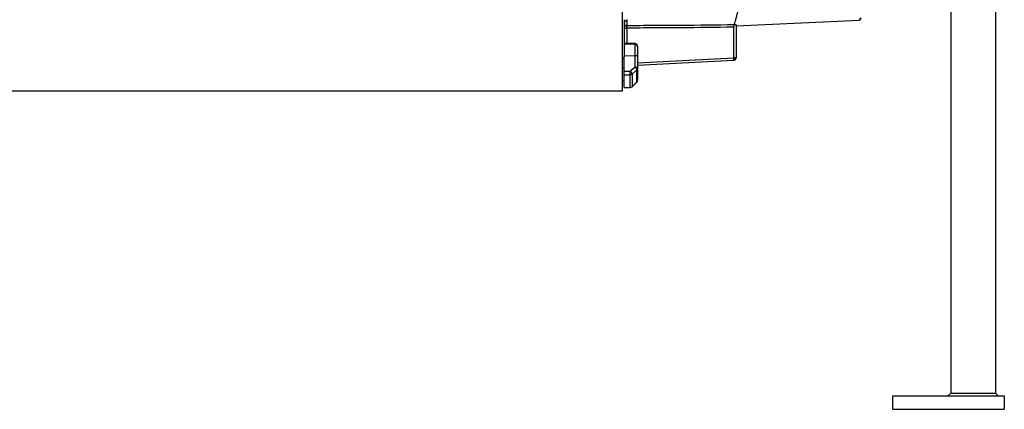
# Model space of a CAD drawing. Header units: millimetres. Extents: x 1346 to 5878, y 1699 to 4699.
# Tile 9 of 13: x 3612 to 5814, y 1699 to 2570. Entities that reach past the tile are written whole.
import ezdxf

# ---------------------------------------------------------------- set-up
doc = ezdxf.new("R2010")
doc.units = ezdxf.units.MM
doc.header["$LTSCALE"] = 2

msp = doc.modelspace()

# ---------------------------------------------------------------- linework, layer by layer
at = {"color": 7, "linetype": 'Continuous', "lineweight": 25}
for p, q in [((4960.4, 2410.8), (4960.4, 3786.8)), ((5694.4, 2875.3), (5694.4, 1734.8)), ((5794.4, 2845), (5794.4, 1734.8)), ((4964.4, 2569.7), (4964.4, 2487.4)), ((5209.4, 2484.6), (5209.4, 2555.2)), ((5214.4, 2556.3), (5490.2, 2568.6)), ((5214.4, 2558.7), (5214.4, 2484.6)), ((5490.2, 2568.6), (5494.4, 2572.8)), ((5490.3, 2569.8), (5490.2, 2568.6)), ((5490.3, 2569.8), (5494.4, 2573.9)), ((4964.4, 2551), (4970.4, 2551)), ((4988.6, 2516.4), (4964.4, 2517.2)), ((4964.4, 2516.1), (4988.6, 2515.3)), ((4988.6, 2489.4), (4988.6, 2515.3)), ((4994.4, 2510.4), (4994.4, 2509.3)), ((4964.4, 2489.7), (4988.6, 2489.4)), ((4988.6, 2464.1), (4988.6, 2489.4)), ((4994.4, 2509.3), (4994.4, 2487.3)), ((4964.4, 2485.1), (4960.4, 2481.4)), ((4964.4, 2454.6), (4964.4, 2487.4)), ((4994.4, 2487.3), (4994.4, 2462.1)), ((5208.7, 2478.5), (4994.4, 2467.3)), ((5214.4, 2484.6), (5209.4, 2484.6)), ((5214.4, 2484.6), (5214.4, 2484.5)), ((4960.4, 2462.1), (4964.4, 2462.1)), ((4964.4, 2418.2), (4964.4, 2446.9)), ((4977.9, 2418.3), (4977.9, 2446.7)), ((4982.1, 2448.4), (4982.1, 2420)), ((4992.6, 2430.4), (4992.6, 2458.1)), ((4994.4, 2462.1), (4994.4, 2434.6)), ((4960.4, 2434.6), (4964.4, 2434.6)), ((4982.1, 2419.9), (4992.6, 2430.3)), ((4982.1, 2419.9), (4992.6, 2430.3)), ((2710.4, 2410.8), (4960.4, 2410.8)), ((5564.4, 1728.8), (5564.4, 1698.8)), ((5564.4, 1728.8), (5814.4, 1728.8)), ((5694.4, 1734.8), (5688.4, 1728.8)), ((5694.4, 1734.8), (5794.4, 1734.8)), ((5794.4, 1734.8), (5800.4, 1728.8)), ((5814.4, 1728.8), (5814.4, 1698.8)), ((5564.4, 1698.8), (5814.4, 1698.8))]:
    msp.add_line(p, q, dxfattribs=at)
at = {"color": 8, "linetype": 'Continuous', "lineweight": 25}
for p, q in [((4970.1, 2570.6), (4970.2, 2567.7)), ((4970.4, 2551), (4970.4, 2517)), ((4988.6, 2515.3), (4988.6, 2516.4)), ((4994.4, 2473.3), (5209.4, 2484.6)), ((4992.6, 2430.4), (4992.6, 2430.3)), ((4977.9, 2418.3), (4977.9, 2418.2)), ((4982.1, 2420), (4982.1, 2419.9))]:
    msp.add_line(p, q, dxfattribs=at)
at = {"color": 7, "linetype": 'Continuous', "lineweight": 25, "flags": 128}
for points in [[(4970.4, 2551), (4970.3, 2552.2), (4970.3, 2553.2), (4970.3, 2554.2), (4970.3, 2555.1), (4970.3, 2555.9), (4970.3, 2556.4), (4970.3, 2556.8), (4970.3, 2557)], [(4994.4, 2487.3), (4994.2, 2487.7), (4993.9, 2488.1), (4993.4, 2488.4), (4992.7, 2488.8), (4991.8, 2489), (4990.8, 2489.2), (4989.7, 2489.3), (4988.6, 2489.4)], [(5209.4, 2484.3), (5209.4, 2484.4), (5209.4, 2484.6)], [(4978.1, 2454.4), (4983.2, 2459.2), (4988.6, 2464.1)], [(4992.6, 2458.1), (4984.1, 2450.2), (4982.1, 2448.4)], [(4988.6, 2464.1), (4989.7, 2464.1), (4990.8, 2464), (4991.8, 2463.8), (4992.7, 2463.5), (4993.4, 2463.2), (4993.9, 2462.9), (4994.2, 2462.5), (4994.4, 2462.1)], [(4982.1, 2420), (4990.6, 2428.4), (4992.6, 2430.4)], [(4964.1, 2418.1), (4967.6, 2418.1), (4977.9, 2418.2)]]:
    msp.add_lwpolyline(points, dxfattribs=at)
at = {"color": 7, "linetype": 'Continuous', "lineweight": 25}
for centre, radius, start, end in [((4970.3, 2561.8), 5.94, 91.3735, 179.4852), ((4970.3, 2551), 5.99, 90.3656, 179.9069), ((4988.4, 2510.4), 6, 0, 88), ((4988.4, 2509.3), 5.95, 0.3911, 88.424), ((5208.4, 2484.5), 6, 273, 0), ((5210.6, 2508.3), 24.1, 267.0427, 278.957), ((4869.9, 2453.5), 108.1, 356.4015, 0.4861), ((4977.9, 2452.9), 6.19, 269.7323, 312.9126), ((4970.6, 2445), 12, 16.0859, 51.3025), ((4981.1, 2454.8), 12, 16.066, 51.311), ((4988.9, 2462.1), 5.5, 312.868, 359.6865), ((4988.4, 2434.6), 6, 314.7469, 0), ((4988.5, 2434.6), 5.85, 314.3926, 359.9199), ((4977.9, 2424.4), 6.05, 269.9203, 314.4051), ((4977.9, 2424.2), 6, 270.363, 314.7461)]:
    msp.add_arc(centre, radius, start, end, dxfattribs=at)
for centre, major_axis, ratio, start_param, end_param in [((5208.4, 2484.5), (-0.31, 5.99), 0.166667, 3.141593, 4.660029), ((4822.6, 3100.9), (19644.5, -234.9), 0.03281, 4.719995, 4.720694), ((4822.4, 3098.8), (19644.5, -236.9), 0.033097, 4.720013, 4.720701), ((4822.4, 3098.8), (19644.5, 120.3), 0.03469, 4.719401, 4.720089)]:
    msp.add_ellipse(centre, major_axis=major_axis, ratio=ratio, start_param=start_param, end_param=end_param, dxfattribs=at)
for points, knots in [([(5473.9, 3542.4), (5472.4, 3537), (5469.6, 3526.3), (5464.6, 3507.6), (5458.9, 3486.5), (5452.6, 3462.9), (5445.8, 3437.6), (5438.7, 3411), (5431.2, 3382.9), (5423.2, 3353.4), (5414.9, 3322.4), (5406.4, 3290.5), (5397.6, 3257.8), (5388.5, 3223.8), (5379.1, 3188.6), (5369.3, 3152.2), (5359.5, 3115.6), (5349.7, 3078.8), (5339.8, 3041.9), (5329.9, 3005.1), (5320.1, 2968.3), (5310.4, 2932.1), (5300.9, 2896.6), (5292.1, 2864.1), (5284.1, 2834.3), (5276.9, 2807.1), (5269.8, 2780.8), (5263, 2755.5), (5256.6, 2731.4), (5250.5, 2708.7), (5244.8, 2687.5), (5239.6, 2667.9), (5234.7, 2649.8), (5230.2, 2633.1), (5226.2, 2618.1), (5222.6, 2604.4), (5219.3, 2592.1), (5216.3, 2581.2), (5213.9, 2572), (5211.9, 2564.8), (5210.9, 2561), (5210.5, 2559.5), (5210.5, 2559.3)], [0, 0, 0, 0, 0.02258, 0.045159, 0.070938, 0.096799, 0.122692, 0.148559, 0.174342, 0.200844, 0.227426, 0.254038, 0.280626, 0.307132, 0.335211, 0.363383, 0.391585, 0.419755, 0.447831, 0.476364, 0.504994, 0.533658, 0.562291, 0.590825, 0.614505, 0.638267, 0.662065, 0.685853, 0.709594, 0.73326, 0.756329, 0.779486, 0.80269, 0.825897, 0.849059, 0.872131, 0.897045, 0.922026, 0.947022, 0.971989, 0.99689, 1, 1, 1, 1]), ([(4970.2, 2567.7), (4970.2, 2565.2), (4970.2, 2560.6), (4970.3, 2558.2), (4970.3, 2557)], [0, 0, 0, 0, 0.537274, 1, 1, 1, 1]), ([(4970.3, 2557), (4990.3, 2557.2), (5010.3, 2557.3), (5040.4, 2557.5), (5050.4, 2557.5), (5070.4, 2557.6), (5080.4, 2557.6), (5130.4, 2557.9), (5170.4, 2558.4), (5210.5, 2559.3)], [0, 0, 0, 0, 0.25, 0.25, 0.375, 0.375, 0.5, 0.5, 1, 1, 1, 1]), ([(5210.5, 2559.3), (5210.5, 2559.3), (5210.4, 2559.2), (5210.4, 2559), (5210.3, 2558.8), (5210.2, 2558.5), (5210.2, 2558.3), (5210.1, 2557.8), (5210, 2557.6), (5209.9, 2557), (5209.8, 2556.7), (5209.6, 2556.1), (5209.5, 2555.8), (5209.3, 2555.1), (5209.2, 2554.8), (5209.1, 2554.1), (5209, 2553.7), (5208.9, 2553.3)], [0, 0, 0, 0, 0.125, 0.125, 0.25, 0.25, 0.375, 0.375, 0.5, 0.5, 0.625, 0.625, 0.75, 0.75, 0.875, 0.875, 1, 1, 1, 1]), ([(5210.4, 2559.1), (5211, 2559.1), (5211.5, 2559.1), (5212.5, 2559.1), (5212.9, 2559.1), (5213.6, 2559), (5213.9, 2558.9), (5214.3, 2558.8), (5214.4, 2558.8), (5214.4, 2558.7)], [0, 0, 0, 0, 0.25, 0.25, 0.5, 0.5, 0.75, 0.75, 1, 1, 1, 1]), ([(5208.9, 2553.3), (5169.1, 2552.4), (5129.4, 2551.9), (5084.6, 2551.7), (5079.7, 2551.7), (5069.7, 2551.6), (5064.8, 2551.6), (5049.9, 2551.5), (5039.9, 2551.5), (5010.1, 2551.3), (4990.2, 2551.2), (4970.4, 2551)], [0, 0, 0, 0, 0.5, 0.5, 0.5625, 0.5625, 0.625, 0.625, 0.75, 0.75, 1, 1, 1, 1]), ([(4964.4, 2446.9), (4964.4, 2447.1), (4964.4, 2447.7), (4964.4, 2449.3), (4964.4, 2451.2), (4964.4, 2453), (4964.4, 2454.1), (4964.4, 2454.6)], [0, 0, 0, 0, 0.213873, 0.427754, 0.641574, 0.855265, 1, 1, 1, 1])]:
    msp.add_open_spline(points, degree=3, knots=knots, dxfattribs=at)

doc.saveas('drawing.dxf')
